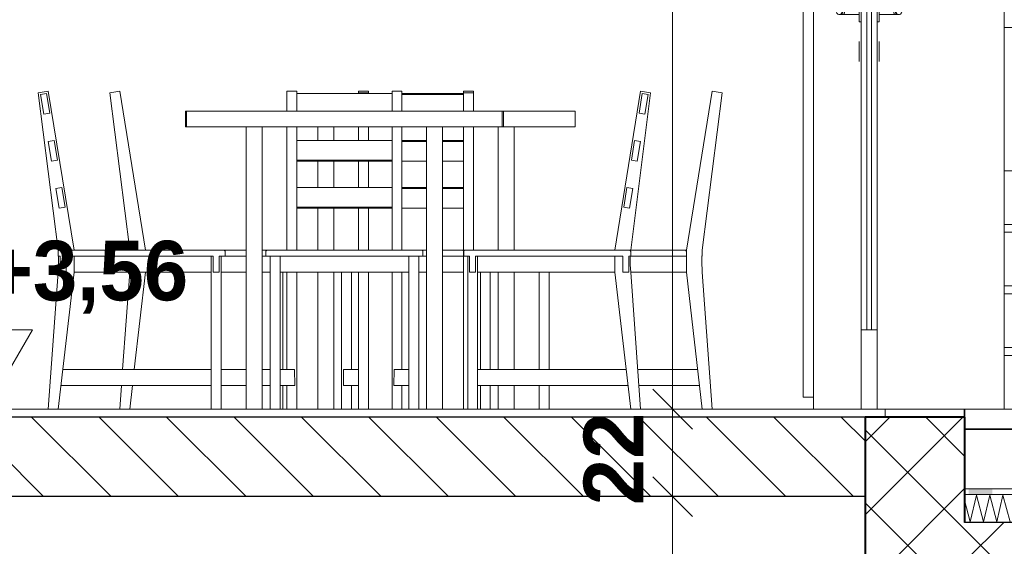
# Model space of a CAD drawing. Header units: millimetres. Extents: x -4481 to 79246, y -53000 to 18468.
# Tile 70 of 79: x 52094 to 54570, y 3215 to 4540. Entities that reach past the tile are written whole.
import ezdxf

# ---------------------------------------------------------------- set-up
doc = ezdxf.new("R2010")
doc.units = ezdxf.units.MM
doc.header["$MEASUREMENT"] = 0
doc.linetypes.add('Wipeout_Contour', pattern=[1000, 0, -1000])
for name, color, linetype in [('Nouveau_2D - Cotations pour 100ème', 7, 'Continuous'), ('Nouveau__Constr - Poutres', 7, 'Continuous'), ('Nouveau__Sols - Dalles', 7, 'Continuous'), ('Nouveau_Equip - Agencement', 7, 'Continuous'), ('Nouveau_Equip - Mobiliers', 7, 'Continuous'), ('Nouveau_Portes Archicad', 7, 'Continuous')]:
    doc.layers.add(name, color=color, linetype=linetype)
doc.styles.add('STYLE_GENERE_1', font='GOTHIC.TTF')
doc.styles.add('STYLE_GENERE_2', font='arial.ttf')
doc.dimstyles.new('STYLE_GENERE__10', dxfattribs={"dimtxt": 175, "dimasz": 95, "dimexe": 0.18, "dimexo": 30247.210424, "dimgap": 0, "dimtad": 1, "dimlfac": 0.001, "dimzin": 0, "dimdsep": 46, "dimtxsty": 'STYLE_GENERE_2', "dimblk": 'ARROWHEAD_6', "dimblk1": 'ARROWHEAD_6', "dimblk2": 'ARROWHEAD_6', "dimcen": 0.09, "dimclrd": 1, "dimclre": 1, "dimclrt": 1, "dimazin": 0, "dimtfac": 1, "dimtdec": 4, "dimtmove": 0, "dimatfit": 3, "dimfxl": 0, "dimtolj": 1, "dimtzin": 0, "dimarcsym": 0})
doc.dimstyles.new('STYLE_GENERE__7', dxfattribs={"dimtxt": 150, "dimasz": 95, "dimexe": 0.18, "dimexo": 28568.917041, "dimgap": 0, "dimtad": 1, "dimlfac": 0.001, "dimzin": 0, "dimdsep": 46, "dimtxsty": 'STYLE_GENERE_2', "dimblk": 'ARROWHEAD_6', "dimblk1": 'ARROWHEAD_6', "dimblk2": 'ARROWHEAD_6', "dimcen": 0.09, "dimclrd": 7, "dimclre": 7, "dimclrt": 7, "dimazin": 0, "dimtfac": 1, "dimtdec": 4, "dimtmove": 0, "dimatfit": 3, "dimfxl": 0, "dimtolj": 1, "dimtzin": 0, "dimarcsym": 0})
doc.dimstyles.new('STYLE_GENERE__8', dxfattribs={"dimtxt": 150, "dimasz": 95, "dimexe": 0.18, "dimexo": 28568.917041, "dimgap": 0, "dimtad": 1, "dimlfac": 0.001, "dimzin": 0, "dimdsep": 46, "dimtxsty": 'STYLE_GENERE_2', "dimblk": 'ARROWHEAD_6', "dimblk1": 'ARROWHEAD_6', "dimblk2": 'ARROWHEAD_6', "dimcen": 0.09, "dimclrd": 7, "dimclre": 7, "dimclrt": 7, "dimazin": 0, "dimtfac": 1, "dimtdec": 4, "dimtmove": 2, "dimatfit": 3, "dimfxl": 0, "dimtolj": 1, "dimtzin": 0, "dimarcsym": 0})
pattern_1 = [(45, (0, 0), (-91.92388, 91.92388), []), (135, (0, 0), (91.92388, 91.92388), [])]

# ---------------------------------------------------------------- blocks, each defined once
blk = doc.blocks.new('Élément de coupe_45')
at = {"layer": 'Nouveau__Constr - Poutres', "color": 7, "linetype": 'Continuous', "lineweight": 13}
blk.add_line((59735, 4520), (54570, 4520), dxfattribs=at)
blk = doc.blocks.new('Élément de coupe_50')
at = {"layer": 'Nouveau__Sols - Dalles', "linetype": 'Continuous', "lineweight": 5}
h = blk.add_hatch(dxfattribs=at)
h.set_pattern_fill('__MAÇONNERIE', style=0, pattern_type=2)
h.set_pattern_definition([(135, (0, 0), (84.85281, 84.85281), [])])
h.paths.add_polyline_path([(38053, 3340), (54220, 3340), (54220, 3540), (38053, 3540)])
at = {"layer": 'Nouveau__Sols - Dalles', "color": 7, "linetype": 'Continuous', "lineweight": 5}
for p, q in [((54210, 3560), (49903, 3560)), ((54270, 3560), (54250, 3560)), ((54270, 3560), (54270, 3540))]:
    blk.add_line(p, q, dxfattribs=at)
at = {"layer": 'Nouveau__Sols - Dalles', "color": 7, "linetype": 'Continuous', "lineweight": 30}
for p, q in [((54220, 3540), (38053, 3540)), ((54220, 3340), (44943, 3340))]:
    blk.add_line(p, q, dxfattribs=at)
blk = doc.blocks.new('Élément de coupe_90')
at = {"layer": 'Nouveau_Portes Archicad', "color": 7, "linetype": 'Continuous', "lineweight": 18}
for p, q in [((54090, 5710), (54090, 5650)), ((54092, 5710), (54090, 5710)), ((54250, 5710), (54110, 5710)), ((54250, 5710), (54250, 5650)), ((54224, 5600), (54224, 3760)), ((54236, 3760), (54236, 5600))]:
    blk.add_line(p, q, dxfattribs=at)
at = {"layer": 'Nouveau_Portes Archicad', "color": 7, "linetype": 'Continuous', "lineweight": 5}
for p, q in [((54570, 5710), (54570, 3560)), ((54470, 3560), (54270, 3560))]:
    blk.add_line(p, q, dxfattribs=at)
at = {"layer": 'Nouveau_Portes Archicad', "color": 7, "linetype": 'Continuous', "lineweight": 13}
for p, q in [((54064, 5593), (54064, 5660)), ((54090, 5660), (54064, 5660)), ((54090, 3560), (54090, 5650)), ((54210, 5650), (54210, 5600)), ((54250, 5650), (54250, 5600)), ((54210, 5600), (54210, 4574.8)), ((54250, 5600), (54210, 5600)), ((54250, 5600), (54250, 4574.8)), ((54064, 3657), (54064, 5593)), ((54209.9, 5445.1), (54209.9, 5404.4)), ((54250.1, 5445.1), (54250.1, 5404.4)), ((54209.9, 5368.2), (54209.9, 5310.4)), ((54250.1, 5368.2), (54250.1, 5310.4)), ((54209.9, 5274.3), (54209.9, 5216.5)), ((54250.1, 5274.3), (54250.1, 5216.5)), ((54209.9, 5180.4), (54209.9, 5122.6)), ((54250.1, 5180.4), (54250.1, 5122.6)), ((54209.9, 5086.5), (54209.9, 5028.7)), ((54250.1, 5086.5), (54250.1, 5028.7)), ((54209.9, 4992.5), (54209.9, 4934.7)), ((54250.1, 4992.5), (54250.1, 4934.7)), ((54209.9, 4898.6), (54209.9, 4840.8)), ((54250.1, 4898.6), (54250.1, 4840.8)), ((54209.9, 4804.7), (54209.9, 4746.9)), ((54250.1, 4804.7), (54250.1, 4746.9)), ((54209.9, 4710.8), (54209.9, 4662.8)), ((54250.1, 4710.8), (54250.1, 4662.8)), ((54209.9, 4662.8), (54209.9, 4605)), ((54250.1, 4662.8), (54250.1, 4605)), ((54205, 4584.5), (54205, 4585)), ((54210, 4585), (54205, 4585)), ((54205, 4583.1), (54205, 4584.5)), ((54205, 4580.8), (54205, 4583.1)), ((54209.9, 4585), (54209.9, 4605)), ((54250, 4585), (54255, 4585)), ((54250.1, 4585), (54250.1, 4605)), ((54255, 4584.5), (54255, 4585)), ((54255, 4583.1), (54255, 4584.5)), ((54255, 4580.8), (54255, 4583.1)), ((54148.1, 4561.4), (54148, 4560)), ((54148, 4560), (54148.1, 4558.6)), ((54148.5, 4562.7), (54148.1, 4561.4)), ((54148.1, 4558.6), (54148.5, 4557.3)), ((54149.2, 4563.9), (54148.5, 4562.7)), ((54148.5, 4557.3), (54149.2, 4556.1)), ((54150.1, 4564.9), (54149.2, 4563.9)), ((54151.1, 4565.8), (54150.1, 4564.9)), ((54152.3, 4566.5), (54151.1, 4565.8)), ((54153.6, 4566.9), (54152.3, 4566.5)), ((54155, 4567), (54153.6, 4566.9)), ((54156.4, 4566.9), (54155, 4567)), ((54157.5, 4567), (54155, 4567)), ((54157.7, 4566.5), (54156.4, 4566.9)), ((54164.5, 4567), (54157.5, 4567)), ((54158.9, 4565.8), (54157.7, 4566.5)), ((54159.9, 4564.9), (54158.9, 4565.8)), ((54160.8, 4563.9), (54159.9, 4564.9)), ((54161.5, 4562.7), (54160.8, 4563.9)), ((54160.8, 4556.1), (54161.5, 4557.3)), ((54162, 4564.9), (54161, 4565.8)), ((54161.9, 4561.4), (54161.5, 4562.7)), ((54161.5, 4557.3), (54161.9, 4558.6)), ((54162, 4560), (54161.9, 4561.4)), ((54161.9, 4558.6), (54162, 4560)), ((54162.8, 4563.9), (54162, 4564.9)), ((54163.3, 4562.7), (54162.8, 4563.9)), ((54162.8, 4556.1), (54163.3, 4557.3)), ((54163.7, 4561.4), (54163.3, 4562.7)), ((54163.3, 4557.3), (54163.7, 4558.6)), ((54163.8, 4560), (54163.7, 4561.4)), ((54163.7, 4558.6), (54163.8, 4560)), ((54174, 4567), (54164.5, 4567)), ((54167.1, 4564.9), (54166.5, 4565.8)), ((54167.5, 4563.9), (54167.1, 4564.9)), ((54167.8, 4562.7), (54167.5, 4563.9)), ((54167.5, 4556.1), (54167.8, 4557.3)), ((54168.1, 4561.4), (54167.8, 4562.7)), ((54167.8, 4557.3), (54168.1, 4558.6)), ((54168.1, 4560), (54168.1, 4561.4)), ((54168.1, 4558.6), (54168.1, 4560)), ((54205, 4567), (54174, 4567)), ((54205, 4577.7), (54205, 4580.8)), ((54205, 4573.9), (54205, 4577.7)), ((54205, 4569.6), (54205, 4573.9)), ((54205, 4564.9), (54205, 4569.6)), ((54205, 4560), (54205, 4564.9)), ((54205, 4555.1), (54205, 4560)), ((54210, 4573.9), (54210, 4574.8)), ((54210, 4569.6), (54210, 4573.9)), ((54210, 4564.9), (54210, 4569.6)), ((54210, 4560), (54210, 4564.9)), ((54210, 4555.1), (54210, 4560)), ((54250, 4573.9), (54250, 4574.8)), ((54250, 4569.6), (54250, 4573.9)), ((54250, 4564.9), (54250, 4569.6)), ((54250, 4560), (54250, 4564.9)), ((54250, 4555.1), (54250, 4560)), ((54255, 4577.7), (54255, 4580.8)), ((54255, 4573.9), (54255, 4577.7)), ((54255, 4569.6), (54255, 4573.9)), ((54255, 4564.9), (54255, 4569.6)), ((54255, 4567), (54286, 4567)), ((54255, 4560), (54255, 4564.9)), ((54255, 4555.1), (54255, 4560)), ((54286, 4567), (54295.5, 4567)), ((54291.9, 4561.4), (54292.2, 4562.7)), ((54291.9, 4560), (54291.9, 4561.4)), ((54291.9, 4558.6), (54291.9, 4560)), ((54292.2, 4557.3), (54291.9, 4558.6)), ((54292.2, 4562.7), (54292.5, 4563.9)), ((54292.5, 4556.1), (54292.2, 4557.3)), ((54292.5, 4563.9), (54292.9, 4564.9)), ((54292.9, 4564.9), (54293.5, 4565.8)), ((54295.5, 4567), (54302.5, 4567)), ((54296.2, 4560), (54296.3, 4561.4)), ((54296.3, 4558.6), (54296.2, 4560)), ((54296.3, 4561.4), (54296.7, 4562.7)), ((54296.7, 4557.3), (54296.3, 4558.6)), ((54296.7, 4562.7), (54297.2, 4563.9)), ((54297.2, 4556.1), (54296.7, 4557.3)), ((54297.2, 4563.9), (54298, 4564.9)), ((54298, 4564.9), (54299, 4565.8)), ((54298, 4560), (54298.1, 4561.4)), ((54298.1, 4558.6), (54298, 4560)), ((54298.1, 4561.4), (54298.5, 4562.7)), ((54298.5, 4557.3), (54298.1, 4558.6)), ((54298.5, 4562.7), (54299.2, 4563.9)), ((54299.2, 4556.1), (54298.5, 4557.3)), ((54299.2, 4563.9), (54300.1, 4564.9)), ((54300.1, 4564.9), (54301.1, 4565.8)), ((54301.1, 4565.8), (54302.3, 4566.5)), ((54302.3, 4566.5), (54303.6, 4566.9)), ((54302.5, 4567), (54305, 4567)), ((54303.6, 4566.9), (54305, 4567)), ((54305, 4567), (54306.4, 4566.9)), ((54306.4, 4566.9), (54307.7, 4566.5)), ((54307.7, 4566.5), (54308.9, 4565.8)), ((54308.9, 4565.8), (54309.9, 4564.9)), ((54309.9, 4564.9), (54310.8, 4563.9)), ((54310.8, 4563.9), (54311.5, 4562.7)), ((54311.5, 4557.3), (54310.8, 4556.1)), ((54311.5, 4562.7), (54311.9, 4561.4)), ((54311.9, 4558.6), (54311.5, 4557.3)), ((54311.9, 4561.4), (54312, 4560)), ((54312, 4560), (54311.9, 4558.6)), ((54149.2, 4556.1), (54150.1, 4555.1)), ((54150.1, 4555.1), (54151.1, 4554.2)), ((54151.1, 4554.2), (54152.3, 4553.5)), ((54152.3, 4553.5), (54153.6, 4553.1)), ((54153.6, 4553.1), (54155, 4553)), ((54155, 4553), (54156.4, 4553.1)), ((54157.5, 4553), (54155, 4553)), ((54156.4, 4553.1), (54157.7, 4553.5)), ((54164.5, 4553), (54157.5, 4553)), ((54157.7, 4553.5), (54158.9, 4554.2)), ((54158.9, 4554.2), (54159.9, 4555.1)), ((54159.9, 4555.1), (54160.8, 4556.1)), ((54161, 4554.2), (54162, 4555.1)), ((54162, 4555.1), (54162.8, 4556.1)), ((54174, 4553), (54164.5, 4553)), ((54166.5, 4554.2), (54167.1, 4555.1)), ((54167.1, 4555.1), (54167.5, 4556.1)), ((54205, 4553), (54174, 4553)), ((54205, 4550.4), (54205, 4555.1)), ((54205, 4546.1), (54205, 4550.4)), ((54205, 4542.3), (54205, 4546.1)), ((54205, 4539.2), (54205, 4542.3)), ((54205, 4536.9), (54205, 4539.2)), ((54205, 4535.5), (54205, 4536.9)), ((54205, 4535), (54205, 4535.5)), ((54210, 4535), (54205, 4535)), ((54209.9, 4499.2), (54209.9, 4538.9)), ((54210, 4550.4), (54210, 4555.1)), ((54210, 4546.1), (54210, 4550.4)), ((54210, 4545.2), (54210, 4546.1)), ((54210, 4545.2), (54210, 4474.8)), ((54250, 4550.4), (54250, 4555.1)), ((54250, 4546.1), (54250, 4550.4)), ((54250, 4545.2), (54250, 4546.1)), ((54250, 4545.2), (54250, 4474.8)), ((54250, 4535), (54255, 4535)), ((54250.1, 4499.2), (54250.1, 4538.9)), ((54255, 4550.4), (54255, 4555.1)), ((54255, 4553), (54286, 4553)), ((54255, 4546.1), (54255, 4550.4)), ((54255, 4542.3), (54255, 4546.1)), ((54255, 4539.2), (54255, 4542.3)), ((54255, 4536.9), (54255, 4539.2)), ((54255, 4535.5), (54255, 4536.9)), ((54255, 4535), (54255, 4535.5)), ((54286, 4553), (54295.5, 4553)), ((54292.9, 4555.1), (54292.5, 4556.1)), ((54293.5, 4554.2), (54292.9, 4555.1)), ((54295.5, 4553), (54302.5, 4553)), ((54298, 4555.1), (54297.2, 4556.1)), ((54299, 4554.2), (54298, 4555.1)), ((54300.1, 4555.1), (54299.2, 4556.1)), ((54301.1, 4554.2), (54300.1, 4555.1)), ((54302.3, 4553.5), (54301.1, 4554.2)), ((54303.6, 4553.1), (54302.3, 4553.5)), ((54302.5, 4553), (54305, 4553)), ((54305, 4553), (54303.6, 4553.1)), ((54306.4, 4553.1), (54305, 4553)), ((54307.7, 4553.5), (54306.4, 4553.1)), ((54308.9, 4554.2), (54307.7, 4553.5)), ((54309.9, 4555.1), (54308.9, 4554.2)), ((54310.8, 4556.1), (54309.9, 4555.1)), ((54205, 4484.5), (54205, 4485)), ((54205, 4483.1), (54205, 4484.5)), ((54205, 4480.8), (54205, 4483.1)), ((54255, 4484.5), (54255, 4485)), ((54255, 4483.1), (54255, 4484.5)), ((54255, 4480.8), (54255, 4483.1)), ((54205, 4477.7), (54205, 4480.8)), ((54205, 4473.9), (54205, 4477.7)), ((54205, 4469.6), (54205, 4473.9)), ((54205, 4464.9), (54205, 4469.6)), ((54205, 4460), (54205, 4464.9)), ((54205, 4455.1), (54205, 4460)), ((54209.9, 4405.3), (54209.9, 4463.1)), ((54210, 4473.9), (54210, 4474.8)), ((54210, 4469.6), (54210, 4473.9)), ((54210, 4464.9), (54210, 4469.6)), ((54210, 4460), (54210, 4464.9)), ((54210, 4455.1), (54210, 4460)), ((54250, 4473.9), (54250, 4474.8)), ((54250, 4469.6), (54250, 4473.9)), ((54250, 4464.9), (54250, 4469.6)), ((54250, 4460), (54250, 4464.9)), ((54250, 4455.1), (54250, 4460)), ((54250.1, 4405.3), (54250.1, 4463.1)), ((54255, 4477.7), (54255, 4480.8)), ((54255, 4473.9), (54255, 4477.7)), ((54255, 4469.6), (54255, 4473.9)), ((54255, 4464.9), (54255, 4469.6)), ((54255, 4460), (54255, 4464.9)), ((54255, 4455.1), (54255, 4460)), ((54205, 4450.4), (54205, 4455.1)), ((54205, 4446.1), (54205, 4450.4)), ((54205, 4442.3), (54205, 4446.1)), ((54205, 4439.2), (54205, 4442.3)), ((54205, 4436.9), (54205, 4439.2)), ((54205, 4435.5), (54205, 4436.9)), ((54205, 4435), (54205, 4435.5)), ((54210, 4450.4), (54210, 4455.1)), ((54210, 4446.1), (54210, 4450.4)), ((54210, 4445.2), (54210, 4446.1)), ((54210, 4445.2), (54210, 3760)), ((54250, 4450.4), (54250, 4455.1)), ((54250, 4446.1), (54250, 4450.4)), ((54250, 4445.2), (54250, 4446.1)), ((54250, 4445.2), (54250, 3760)), ((54255, 4450.4), (54255, 4455.1)), ((54255, 4446.1), (54255, 4450.4)), ((54255, 4442.3), (54255, 4446.1)), ((54255, 4439.2), (54255, 4442.3)), ((54255, 4436.9), (54255, 4439.2)), ((54255, 4435.5), (54255, 4436.9)), ((54255, 4435), (54255, 4435.5)), ((54209.9, 4311.4), (54209.9, 4369.2)), ((54250.1, 4311.4), (54250.1, 4369.2)), ((54209.9, 4217.5), (54209.9, 4275.3)), ((54250.1, 4217.5), (54250.1, 4275.3)), ((54209.9, 4123.5), (54209.9, 4181.3)), ((54250.1, 4123.5), (54250.1, 4181.3)), ((54209.9, 4029.6), (54209.9, 4087.4)), ((54250.1, 4029.6), (54250.1, 4087.4)), ((54209.9, 3935.7), (54209.9, 3993.5)), ((54250.1, 3935.7), (54250.1, 3993.5)), ((54209.9, 3841.8), (54209.9, 3899.6)), ((54250.1, 3841.8), (54250.1, 3899.6)), ((54209.9, 3764.9), (54209.9, 3805.6)), ((54250.1, 3764.9), (54250.1, 3805.6)), ((54210, 3760), (54210, 3560)), ((54250, 3760), (54210, 3760)), ((54250, 3760), (54250, 3560)), ((54064, 3590), (54064, 3657)), ((54090, 3590), (54064, 3590)), ((54250, 3560), (54210, 3560))]:
    blk.add_line(p, q, dxfattribs=at)
at = {"layer": 'Nouveau_Portes Archicad', "color": 7, "linetype": 'Continuous', "lineweight": 18, "flags": 128}
blk.add_lwpolyline([(54250, 5650), (54210, 5650), (54090, 5650)], dxfattribs=at)
blk = doc.blocks.new('*X147')
at = {"layer": 'Nouveau__Sols - Dalles', "color": 250, "linetype": 'Continuous', "lineweight": 5}
for p, q in [((54484.5, 3276.7), (54500, 3343.3)), ((54500, 3343.3), (54517.9, 3276.7)), ((54517.9, 3276.7), (54533.3, 3343.3)), ((54533.3, 3343.3), (54551.2, 3276.7)), ((54551.2, 3276.7), (54566.7, 3343.3)), ((54566.7, 3343.3), (54584.5, 3276.7)), ((54470, 3330.9), (54484.5, 3276.7))]:
    blk.add_line(p, q, dxfattribs=at)
blk = doc.blocks.new('*X148')
at = {"layer": 'Nouveau__Sols - Dalles', "linetype": 'Continuous', "lineweight": 15}
blk.add_hatch(color=7, dxfattribs=at).paths.add_polyline_path([(54540, 3360), (54480, 3360), (54480, 3345), (54540, 3345)])
blk = doc.blocks.new('Élément de coupe_133')
at = {"layer": 'Nouveau__Sols - Dalles', "linetype": 'Continuous', "lineweight": 35}
h = blk.add_hatch(dxfattribs=at)
h.set_pattern_fill('Béton', style=0, pattern_type=2)
h.set_pattern_definition(pattern_1)
h.paths.add_polyline_path([(54470, 3075), (59968, 3075), (59968, 3275), (54470, 3275)])
at = {"layer": 'Nouveau__Sols - Dalles', "color": 7, "linetype": 'Continuous', "lineweight": 5}
blk.add_line((59968, 3345), (54470, 3345), dxfattribs=at)
at = {"layer": 'Nouveau__Sols - Dalles', "color": 7, "linetype": 'Continuous', "lineweight": 30}
blk.add_line((59968, 3275), (54470, 3275), dxfattribs=at)
at = {"layer": 'Nouveau__Sols - Dalles', "lineweight": 0}
blk.add_blockref('*X147', (0, 0), dxfattribs=at)
at = {"color": 254, "linetype": 'Wipeout_Contour', "lineweight": 0, "ltscale": 229289.191461}
blk.add_wipeout([(54470, 3510), (54470, 3360), (59968, 3360), (59968, 3510)], dxfattribs=at).dxf.layer = 'Nouveau__Sols - Dalles'
at = {"layer": 'Nouveau__Sols - Dalles', "color": 7, "linetype": 'Continuous', "lineweight": 5}
blk.add_line((59968, 3360), (54470, 3360), dxfattribs=at)
at = {"layer": 'Nouveau__Sols - Dalles', "lineweight": 0}
blk.add_blockref('*X148', (0, 0), dxfattribs=at)
at = {"color": 254, "linetype": 'Wipeout_Contour', "lineweight": 0, "ltscale": 229313.390378}
blk.add_wipeout([(54470, 3510), (59968, 3510), (59968, 3560), (54470, 3560)], dxfattribs=at).dxf.layer = 'Nouveau__Sols - Dalles'
at = {"layer": 'Nouveau__Sols - Dalles', "linetype": 'Continuous', "lineweight": 35}
h = blk.add_hatch(dxfattribs=at)
h.set_pattern_fill('Béton_préfabriqué', style=0, pattern_type=2)
h.set_pattern_definition([(0, (0, 0), (0, 130), []), (90, (0, 0), (-130, 0), [])])
h.paths.add_polyline_path([(54470, 3510), (59968, 3510), (59968, 3560), (54470, 3560)])
at = {"layer": 'Nouveau__Sols - Dalles', "color": 7, "linetype": 'Continuous', "lineweight": 5}
for p, q in [((54470, 3560), (54470, 3540)), ((59960, 3560), (54470, 3560)), ((59968, 3510), (54470, 3510))]:
    blk.add_line(p, q, dxfattribs=at)
blk = doc.blocks.new('Élément de coupe_151')
at = {"layer": 'Nouveau_Equip - Mobiliers', "color": 8, "linetype": 'Continuous', "lineweight": 13}
for p, q in [((52320.3, 4355.9), (52345.3, 4360)), ((52345.3, 4360), (52410.3, 3960)), ((52945.6, 4355.9), (52945.6, 4360)), ((52945.6, 4360), (52970.6, 4360)), ((52970.6, 4355.9), (52970.6, 4360)), ((53210, 4355.9), (53210, 4360)), ((53235, 4360), (53210, 4360)), ((53235, 4355.9), (53235, 4360)), ((53835.3, 4360), (53770.3, 3960)), ((53860.3, 4355.9), (53835.3, 4360)), ((52370.3, 3960), (52320.3, 4355.9)), ((52945.6, 4354.3), (52945.6, 4355.9)), ((52945.6, 4355.9), (52970.6, 4355.9)), ((52970.6, 4354.3), (52970.6, 4355.9)), ((53210, 4354.3), (53055, 4354.3)), ((53210, 4351.9), (53055, 4351.9)), ((53210, 4310), (53210, 4355.9)), ((53235, 4355.9), (53210, 4355.9)), ((53235, 4310), (53235, 4355.9)), ((53810.3, 3960), (53860.3, 4355.9)), ((53373.1, 4310), (53310.3, 4310)), ((53436.7, 4310), (53373.1, 4310)), ((53476.6, 4310), (53436.7, 4310)), ((53490.3, 4310), (53476.6, 4310)), ((53490.3, 4270), (53490.3, 4310)), ((52843.6, 4235.8), (52843.6, 4270)), ((52883.6, 4235.8), (52883.6, 4270)), ((52945.6, 4235.8), (52945.6, 4270)), ((52970.6, 4235.8), (52970.6, 4270)), ((53210, 3960), (53210, 4270)), ((53235, 3960), (53235, 4270)), ((53296.9, 3960), (53296.9, 4270)), ((53373.1, 4270), (53310.3, 4270)), ((53336.9, 3960), (53336.9, 4270)), ((53436.7, 4270), (53373.1, 4270)), ((53476.6, 4270), (53436.7, 4270)), ((53490.3, 4270), (53476.6, 4270)), ((53116.9, 4235.8), (53055, 4235.8)), ((53210, 4235.8), (53156.9, 4235.8)), ((53116.9, 4233.4), (53055, 4233.4)), ((53210, 4233.4), (53156.9, 4233.4)), ((52843.6, 4117.4), (52843.6, 4184.1)), ((52883.6, 4117.4), (52883.6, 4184.1)), ((52945.6, 4117.4), (52945.6, 4184.1)), ((52970.6, 4117.4), (52970.6, 4184.1)), ((53055, 4184.1), (53116.9, 4184.1)), ((53156.9, 4184.1), (53210, 4184.1)), ((53116.9, 4117.4), (53055, 4117.4)), ((53116.9, 4115), (53055, 4115)), ((53210, 4117.4), (53156.9, 4117.4)), ((53210, 4115), (53156.9, 4115)), ((52843.6, 3960), (52843.6, 4065.6)), ((52883.6, 3960), (52883.6, 4065.6)), ((52945.6, 3960), (52945.6, 4065.6)), ((52970.6, 3960), (52970.6, 4065.6)), ((53055, 4065.6), (53116.9, 4065.6)), ((53156.9, 4065.6), (53210, 4065.6)), ((52607.3, 3960), (52663.6, 3960)), ((52663.6, 3945), (52610.3, 3945)), ((52703.6, 3960), (52716, 3960)), ((52712.9, 3945), (52703.6, 3945)), ((53104.5, 3960), (53116.9, 3960)), ((53116.9, 3945), (53107.6, 3945)), ((53156.9, 3960), (53207, 3960)), ((53210, 3945), (53156.9, 3945)), ((53207, 3960), (53207.4, 3960)), ((53207, 3960), (53210, 3960)), ((53207.4, 3960), (53208.1, 3959.8)), ((53208.1, 3959.8), (53208.8, 3959.4)), ((53208.8, 3959.4), (53209.3, 3958.8)), ((53209.3, 3958.8), (53209.7, 3958.1)), ((53209.7, 3958.1), (53209.9, 3957.4)), ((53209.9, 3957.4), (53210, 3957)), ((53210, 3957), (53210, 3960)), ((53210, 3957), (53210, 3945)), ((53210, 3941.7), (53210, 3945)), ((53210, 3932.5), (53210, 3941.7)), ((53630.3, 3960), (53767.3, 3960)), ((53770.3, 3945), (53630.3, 3945)), ((53767.3, 3960), (53767.7, 3960)), ((53767.3, 3960), (53770.3, 3960)), ((53767.7, 3960), (53768.4, 3959.8)), ((53768.4, 3959.8), (53769.1, 3959.4)), ((53769.1, 3959.4), (53769.6, 3958.8)), ((53769.6, 3958.8), (53770, 3958.1)), ((53770, 3958.1), (53770.2, 3957.4)), ((53770.2, 3957.4), (53770.3, 3957)), ((53770.3, 3960), (53770.3, 3957)), ((53770.3, 3957), (53770.3, 3945)), ((53770.3, 3945), (53770.3, 3905)), ((53809.3, 3932.5), (53809.4, 3941.7)), ((53809.4, 3941.7), (53809.7, 3950.8)), ((53810.3, 3945), (53809.5, 3945)), ((53809.7, 3950.8), (53810.3, 3960)), ((53810.1, 3957.8), (53810.2, 3957.4)), ((53810.2, 3957.4), (53810.3, 3957)), ((53810.3, 3957), (53810.3, 3945)), ((53210, 3923.3), (53210, 3932.5)), ((53210, 3914.2), (53210, 3923.3)), ((53210, 3905), (53210, 3914.2)), ((53809.4, 3923.3), (53809.3, 3932.5)), ((53809.7, 3914.2), (53809.4, 3923.3)), ((53810.3, 3905), (53809.7, 3914.2)), ((52352.5, 3660), (52370.3, 3905)), ((52410.3, 3905), (52381.9, 3660)), ((52600.3, 3905), (52663.6, 3905)), ((52703.6, 3905), (52723.3, 3905)), ((52755.3, 3660), (52755.3, 3905)), ((52843.6, 3560), (52843.6, 3905)), ((52883.6, 3560), (52883.6, 3905)), ((52903.3, 3560), (52903.3, 3905)), ((52928.3, 3660), (52928.3, 3905)), ((52945.6, 3560), (52945.6, 3905)), ((52970.6, 3560), (52970.6, 3905)), ((53116.9, 3905), (53097.2, 3905)), ((53210, 3905), (53156.9, 3905)), ((53210, 3560), (53210, 3905)), ((53252.2, 3660), (53252.2, 3905)), ((53277.2, 3660), (53277.2, 3905)), ((53296.9, 3660), (53296.9, 3905)), ((53336.9, 3660), (53336.9, 3905)), ((53400.3, 3660), (53400.3, 3905)), ((53425.3, 3660), (53425.3, 3905)), ((53770.3, 3905), (53630.3, 3905)), ((53770.3, 3905), (53810.3, 3560)), ((53835.3, 3560), (53810.3, 3905)), ((52600.3, 3660), (52663.6, 3660)), ((52703.6, 3660), (52723.3, 3660)), ((52945.6, 3660), (52908.3, 3660)), ((52908.3, 3620), (52908.3, 3660)), ((53798.7, 3660), (53648, 3660)), ((52345.3, 3560), (52349.6, 3620)), ((52377.2, 3620), (52370.3, 3560)), ((52600.3, 3620), (52663.6, 3620)), ((52703.6, 3620), (52723.3, 3620)), ((52755.3, 3560), (52755.3, 3620)), ((52945.6, 3620), (52908.3, 3620)), ((52928.3, 3560), (52928.3, 3620)), ((53252.2, 3560), (53252.2, 3620)), ((53277.2, 3560), (53277.2, 3620)), ((53296.9, 3560), (53296.9, 3620)), ((53336.9, 3560), (53336.9, 3620)), ((53400.3, 3560), (53400.3, 3620)), ((53425.3, 3560), (53425.3, 3620)), ((53803.3, 3620), (53650.9, 3620))]:
    blk.add_line(p, q, dxfattribs=at)
blk = doc.blocks.new('Élément de coupe_155')
at = {"layer": 'Nouveau_Equip - Mobiliers', "color": 8, "linetype": 'Continuous', "lineweight": 13}
for p, q in [((52140.3, 4355.9), (52165.3, 4360)), ((52165.3, 4360), (52230.3, 3960)), ((52765.6, 4360), (52765.6, 4310)), ((52765.6, 4360), (52790.6, 4360)), ((52790.6, 4360), (52790.6, 4310)), ((53030, 4360), (53030, 4310)), ((53055, 4360), (53030, 4360)), ((53055, 4360), (53055, 4310)), ((53655.3, 4360), (53590.3, 3960)), ((53680.3, 4355.9), (53655.3, 4360)), ((52190.3, 3960), (52140.3, 4355.9)), ((52790.6, 4354.3), (53030, 4354.3)), ((53630.3, 3960), (53680.3, 4355.9)), ((52513.2, 4310), (52510.3, 4310)), ((52510.3, 4270), (52510.3, 4310)), ((53310.3, 4310), (53307.3, 4310)), ((53310.3, 4270), (53310.3, 4310)), ((52513.2, 4270), (52510.3, 4270)), ((52663.6, 3560), (52663.6, 4270)), ((52703.6, 3560), (52703.6, 4270)), ((52765.6, 4270), (52765.6, 3960)), ((52790.6, 4270), (52790.6, 3960)), ((53030, 4270), (53030, 3960)), ((53055, 4270), (53055, 3960)), ((53116.9, 3560), (53116.9, 4270)), ((53156.9, 3560), (53156.9, 4270)), ((53310.3, 4270), (53307.3, 4270)), ((52790.6, 4235.8), (53030, 4235.8)), ((53030, 4186.5), (52790.6, 4186.5)), ((53030, 4184.1), (52790.6, 4184.1)), ((52790.6, 4117.4), (53030, 4117.4)), ((53030, 4068), (52790.6, 4068)), ((53030, 4065.6), (52790.6, 4065.6)), ((52190.4, 3957.8), (52190.3, 3960)), ((52191.2, 3941.7), (52191, 3945)), ((52191.3, 3932.5), (52191.2, 3941.7)), ((52230.3, 3945), (52230.3, 3905)), ((52575.3, 3560), (52575.3, 3945)), ((52600.3, 3560), (52600.3, 3945)), ((52713, 3957.4), (52712.9, 3957)), ((52712.9, 3957), (52712.9, 3945)), ((52713.2, 3958.1), (52713, 3957.4)), ((52714.7, 3945), (52713.1, 3945)), ((52713.5, 3958.8), (52713.2, 3958.1)), ((52714.1, 3959.4), (52713.5, 3958.8)), ((52714.8, 3959.8), (52714.1, 3959.4)), ((52717.8, 3945), (52714.7, 3945)), ((52715.5, 3960), (52714.8, 3959.8)), ((52715.9, 3960), (52715.5, 3960)), ((52716, 3960), (52717.5, 3960)), ((52717.5, 3960), (52720.1, 3960)), ((52722.1, 3945), (52717.8, 3945)), ((52720.1, 3960), (52723.7, 3960)), ((52727.2, 3945), (52722.1, 3945)), ((52723.3, 3560), (52723.3, 3945)), ((52723.7, 3960), (52728.1, 3960)), ((52732.8, 3945), (52727.2, 3945)), ((52728.1, 3960), (52733, 3960)), ((53087.7, 3945), (52732.8, 3945)), ((52733, 3960), (53087.5, 3960)), ((52748.3, 3560), (52748.3, 3945)), ((53072.2, 3560), (53072.2, 3945)), ((53087.5, 3960), (53092.5, 3960)), ((53093.3, 3945), (53087.7, 3945)), ((53092.5, 3960), (53096.8, 3960)), ((53098.4, 3945), (53093.3, 3945)), ((53096.8, 3960), (53100.4, 3960)), ((53097.2, 3560), (53097.2, 3945)), ((53102.7, 3945), (53098.4, 3945)), ((53100.4, 3960), (53103.1, 3960)), ((53105.8, 3945), (53102.7, 3945)), ((53103.1, 3960), (53104.5, 3960)), ((53104.6, 3960), (53105, 3960)), ((53105.7, 3959.8), (53105, 3960)), ((53105.7, 3959.8), (53106.4, 3959.4)), ((53107.5, 3945), (53105.8, 3945)), ((53107, 3958.8), (53106.4, 3959.4)), ((53107, 3958.8), (53107.4, 3958.1)), ((53107.6, 3957.4), (53107.4, 3958.1)), ((53107.6, 3957.4), (53107.6, 3957)), ((53107.6, 3945), (53107.6, 3957)), ((53211.4, 3959.4), (53211.4, 3959.4)), ((53220.3, 3560), (53220.3, 3945)), ((53245.3, 3560), (53245.3, 3945)), ((53590.3, 3945), (53590.3, 3905)), ((53629.3, 3932.5), (53629.4, 3941.7)), ((53629.4, 3941.7), (53629.5, 3945)), ((53630.1, 3957.8), (53630.3, 3960)), ((52190.3, 3905), (52190.8, 3914.2)), ((52190.8, 3914.2), (52191.2, 3923.3)), ((52191.2, 3923.3), (52191.3, 3932.5)), ((53629.4, 3923.3), (53629.3, 3932.5)), ((53629.7, 3914.2), (53629.4, 3923.3)), ((53630.3, 3905), (53629.7, 3914.2)), ((52165.3, 3560), (52190.3, 3905)), ((52230.3, 3905), (52190.3, 3560)), ((52575.3, 3905), (52230.3, 3905)), ((53072.2, 3905), (52748.3, 3905)), ((52765.6, 3905), (52765.6, 3660)), ((52790.6, 3905), (52790.6, 3560)), ((53030, 3905), (53030, 3560)), ((53055, 3905), (53055, 3660)), ((53245.3, 3905), (53590.3, 3905)), ((53590.3, 3905), (53630.3, 3560)), ((53655.3, 3560), (53630.3, 3905)), ((52575.3, 3660), (52201.9, 3660)), ((52748.3, 3660), (52785, 3660)), ((52785, 3660), (52785.5, 3620)), ((53035, 3620), (53035.6, 3660)), ((53072.2, 3660), (53035.6, 3660)), ((53245.3, 3660), (53618.7, 3660)), ((52575.3, 3620), (52197.2, 3620)), ((52748.3, 3620), (52785.5, 3620)), ((52765.6, 3620), (52765.6, 3560)), ((53072.2, 3620), (53035, 3620)), ((53055, 3620), (53055, 3560)), ((53245.3, 3620), (53623.3, 3620))]:
    blk.add_line(p, q, dxfattribs=at)
at = {"layer": 'Nouveau_Equip - Mobiliers', "color": 7, "linetype": 'Continuous', "lineweight": 18}
for p, q in [((52161.1, 4354.3), (52146.3, 4351.9)), ((52146.3, 4351.9), (52154.3, 4302.5)), ((52161.1, 4354.3), (52169.2, 4304.9)), ((53659.4, 4354.3), (53651.4, 4304.9)), ((53659.4, 4354.3), (53674.2, 4351.9)), ((53674.2, 4351.9), (53666.2, 4302.5)), ((52513.2, 4310), (52513.2, 4270)), ((53307.3, 4310), (52513.2, 4310)), ((53307.3, 4310), (53307.3, 4270)), ((52169.2, 4304.9), (52154.3, 4302.5)), ((53651.4, 4304.9), (53666.2, 4302.5)), ((53307.3, 4270), (52513.2, 4270)), ((52180.4, 4235.8), (52165.6, 4233.4)), ((52180.4, 4235.8), (52188.4, 4186.5)), ((53640.2, 4235.8), (53632.1, 4186.5)), ((53640.2, 4235.8), (53655, 4233.4)), ((52165.6, 4233.4), (52173.6, 4184.1)), ((53655, 4233.4), (53646.9, 4184.1)), ((52188.4, 4186.5), (52173.6, 4184.1)), ((53632.1, 4186.5), (53646.9, 4184.1)), ((52199.6, 4117.4), (52184.8, 4115)), ((52184.8, 4115), (52192.8, 4065.6)), ((52199.6, 4117.4), (52207.6, 4068)), ((53620.9, 4117.4), (53612.9, 4068)), ((53620.9, 4117.4), (53635.7, 4115)), ((53635.7, 4115), (53627.7, 4065.6)), ((52207.6, 4068), (52192.8, 4065.6)), ((53612.9, 4068), (53627.7, 4065.6)), ((52195.3, 3945), (52190.3, 3945)), ((52195.3, 3945), (52195.3, 3905)), ((52210.3, 3945), (52210.3, 3905)), ((52580.3, 3945), (52210.3, 3945)), ((52580.3, 3945), (52580.3, 3905)), ((52595.3, 3945), (52595.3, 3905)), ((52610.3, 3945), (52595.3, 3945)), ((53225.3, 3945), (53210.3, 3945)), ((53225.3, 3945), (53225.3, 3905)), ((53240.3, 3945), (53240.3, 3905)), ((53610.3, 3945), (53240.3, 3945)), ((53610.3, 3945), (53610.3, 3905)), ((53625.3, 3945), (53625.3, 3905)), ((53630.3, 3945), (53625.3, 3945)), ((52210.3, 3905), (52195.3, 3905)), ((52595.3, 3905), (52580.3, 3905)), ((53240.3, 3905), (53225.3, 3905)), ((53625.3, 3905), (53610.3, 3905))]:
    blk.add_line(p, q, dxfattribs=at)
at = {"layer": 'Nouveau_Equip - Mobiliers', "color": 7, "linetype": 'Continuous', "lineweight": 18, "flags": 128}
for points in [[(52610.3, 3945), (52610.3, 3957), (52610.2, 3957.4), (52610, 3958.1), (52609.6, 3958.8), (52609.1, 3959.4), (52608.4, 3959.8), (52607.7, 3960), (52607.3, 3960), (52193.3, 3960), (52192.9, 3960), (52192.1, 3959.8), (52191.4, 3959.4), (52190.9, 3958.8), (52190.5, 3958.1), (52190.3, 3957.4), (52190.3, 3957), (52190.3, 3945)], [(53630.3, 3945), (53630.3, 3957), (53630.2, 3957.4), (53630, 3958.1), (53629.6, 3958.8), (53629.1, 3959.4), (53628.4, 3959.8), (53627.7, 3960), (53627.3, 3960), (53213.3, 3960), (53212.9, 3960), (53212.1, 3959.8), (53211.4, 3959.4), (53210.9, 3958.8), (53210.5, 3958.1), (53210.3, 3957.4), (53210.3, 3957), (53210.3, 3945)]]:
    blk.add_lwpolyline(points, dxfattribs=at)
blk = doc.blocks.new('Élément de coupe_179')
at = {"layer": 'Nouveau_Equip - Agencement', "color": 7, "linetype": 'Continuous', "lineweight": 13}
for p, q in [((54570, 4160), (59735, 4160)), ((54570, 4025), (59735, 4025)), ((54570, 4005), (59735, 4005)), ((54570, 3870), (59735, 3870)), ((54570, 3850), (59735, 3850)), ((54570, 3715), (59735, 3715)), ((54570, 3695), (59735, 3695))]:
    blk.add_line(p, q, dxfattribs=at)
blk = doc.blocks.new('Élément de coupe_180')
at = {"layer": 'Nouveau__Constr - Poutres', "linetype": 'Continuous', "lineweight": 35}
h = blk.add_hatch(dxfattribs=at)
h.set_pattern_fill('Béton', style=0, pattern_type=2)
h.set_pattern_definition(pattern_1)
h.paths.add_polyline_path([(54470, 3540), (54220, 3540), (54220, 2875), (54470, 2875)])
at = {"layer": 'Nouveau__Constr - Poutres', "color": 7, "linetype": 'Continuous', "lineweight": 40}
for p, q in [((54220, 3540), (54220, 3340)), ((54270, 3540), (54220, 3540)), ((54470, 3540), (54270, 3540)), ((54220, 3340), (54220, 2875)), ((54470, 3075), (54470, 2875)), ((54470, 2875), (54220, 2875))]:
    blk.add_line(p, q, dxfattribs=at)
at = {"layer": 'Nouveau__Constr - Poutres', "color": 7, "linetype": 'Continuous', "lineweight": 40, "flags": 128}
blk.add_lwpolyline([(54470, 3540), (54470, 3510), (54470, 3360), (54470, 3345), (54470, 3275)], dxfattribs=at)
blk = doc.blocks.new('Cotation_11', base_point=(52009.6, 3560))
at = {"layer": 'Nouveau_2D - Cotations pour 100ème', "color": 7, "linetype": 'Continuous', "lineweight": 13}
for p, q in [((52009.6, 3560), (51893.6, 3760)), ((51893.6, 3760), (52125.6, 3760)), ((52125.6, 3760), (52009.6, 3560)), ((52009.6, 3560), (51859.6, 3560)), ((52009.6, 3560), (54270, 3560))]:
    blk.add_line(p, q, dxfattribs=at)
at = {"layer": 'Nouveau_2D - Cotations pour 100ème', "color": 7, "lineweight": 13, "insert": (52009.6, 3800), "char_height": 150, "attachment_point": 7, "style": 'STYLE_GENERE_1'}
blk.add_mtext('{\\A1;\\fCentury Gothic|b1|i0|c0|p0;+3,56}', dxfattribs=at)
blk = doc.blocks.new('*D438')
at = {"layer": 'Nouveau_2D - Cotations pour 100ème', "color": 7, "linetype": 'Continuous', "lineweight": 13}
for p, q in [((53685.8, 3390), (53785.8, 3290)), ((53829.5, 3340), (53642, 3340)), ((53735.8, 0), (53735.8, 3340)), ((53685.8, 50), (53785.8, -50)), ((53829.5, 0), (53642, 0)), ((53735.8, -75), (53735.8, 0))]:
    blk.add_line(p, q, dxfattribs=at)
at = {"layer": 'Nouveau_2D - Cotations pour 100ème', "color": 7, "lineweight": 13, "char_height": 150, "attachment_point": 7, "rotation": 90, "style": 'STYLE_GENERE_2'}
for s, insert in [('{\\A1;\\fArial|b1|i0|c0|p0;22}', (53662, 3318.4)), ('{\\A1;\\fArial|b1|i0|c0|p0;3,34}', (53705.8, 1469.8))]:
    blk.add_mtext(s, dxfattribs=dict(at, insert=insert))
blk = doc.blocks.new('ARROWHEAD_6')
at = {"color": 0, "linetype": 'Continuous', "lineweight": 0}
for p, q in [((-0.5, -0.5), (0.5, 0.5)), ((0, 0), (-1, 0))]:
    blk.add_line(p, q, dxfattribs=at)
blk = doc.blocks.new('*D439')
at = {"layer": 'Nouveau_2D - Cotations pour 100ème', "color": 7, "linetype": 'Continuous', "lineweight": 13}
for p, q in [((53685.8, 3610), (53785.8, 3510)), ((53735.8, 3340), (53735.8, 3560)), ((53685.8, 3390), (53785.8, 3290)), ((53829.5, 3340), (53642, 3340))]:
    blk.add_line(p, q, dxfattribs=at)
blk = doc.blocks.new('*D440')
at = {"layer": 'Nouveau_2D - Cotations pour 100ème', "color": 7, "linetype": 'Continuous', "lineweight": 13}
for p, q in [((53735.8, 6864), (53735.8, 6939)), ((53785.8, 6814), (53685.8, 6914)), ((53829.5, 6864), (53642, 6864)), ((53735.8, 3560), (53735.8, 6864)), ((53685.8, 3610), (53785.8, 3510)), ((53829.5, 3560), (53642, 3560)), ((53735.8, 3340), (53735.8, 3560))]:
    blk.add_line(p, q, dxfattribs=at)
at = {"layer": 'Nouveau_2D - Cotations pour 100ème', "color": 7, "lineweight": 13, "insert": (53705.8, 5011.8), "char_height": 150, "attachment_point": 7, "rotation": 90, "style": 'STYLE_GENERE_2'}
blk.add_mtext('{\\A1;\\fArial|b1|i0|c0|p0;3,30}', dxfattribs=at)
blk = doc.blocks.new('*D448')
at = {"layer": 'Nouveau_2D - Cotations pour 100ème', "color": 1, "linetype": 'Continuous', "lineweight": 15}
for p, q in [((24272.3, 8270), (24272.3, 8345)), ((24322.3, 8220), (24222.3, 8320)), ((24366, 8270), (24178.5, 8270)), ((24272.3, 826), (24272.3, 8270)), ((24222.3, 876), (24322.3, 776)), ((24366, 826), (24178.5, 826)), ((24272.3, 751), (24272.3, 826))]:
    blk.add_line(p, q, dxfattribs=at)
at = {"layer": 'Nouveau_2D - Cotations pour 100ème', "color": 1, "lineweight": 15, "insert": (24237.3, 4314.4), "char_height": 175, "attachment_point": 7, "rotation": 90, "style": 'STYLE_GENERE_2'}
blk.add_mtext('{\\A1;\\fArial|b1|i0|c0|p0;7,44}', dxfattribs=at)

msp = doc.modelspace()

# ---------------------------------------------------------------- block references
at = {"layer": 'Nouveau_2D - Cotations pour 100ème', "color": 7, "linetype": 'Continuous', "lineweight": 13}
msp.add_blockref('Cotation_11', (52009.65, 3560), dxfattribs=at)
at = {"layer": 'Nouveau__Constr - Poutres', "lineweight": 0}
msp.add_blockref('Élément de coupe_45', (0, 0), dxfattribs=at)
at = {"layer": 'Nouveau__Sols - Dalles', "lineweight": 0}
msp.add_blockref('Élément de coupe_50', (0, 0), dxfattribs=at)
at = {"layer": 'Nouveau_Equip - Mobiliers', "lineweight": 0}
for name in ['Élément de coupe_155', 'Élément de coupe_151']:
    msp.add_blockref(name, (0, 0), dxfattribs=at)
at = {"layer": 'Nouveau_Portes Archicad', "lineweight": 0}
msp.add_blockref('Élément de coupe_90', (0, 0), dxfattribs=at)

# ---------------------------------------------------------------- dimensions: what is measured, and where the dimension line sits
at = {"layer": 'Nouveau_2D - Cotations pour 100ème', "color": 7, "linetype": 'Continuous', "lineweight": 13}
for base, p1, p2, dimstyle, picture, middle in [((53735.764, 6864), (25100, 3560), (25100, 6864), 'STYLE_GENERE__7', '*D440', (53630.764, 5205.997)), ((53735.764, 3560), (25100, 3340), (25100, 3560), 'STYLE_GENERE__8', '*D439', (53586.999, 3432.538)), ((53735.764, 3340), (25100, 0), (25100, 3340), 'STYLE_GENERE__7', '*D438', (53630.764, 1663.997))]:
    dim = msp.add_linear_dim(base=base, p1=p1, p2=p2, angle=90, dimstyle=dimstyle, dxfattribs=at)
    dim.commit()
    dim.dimension.update_dxf_attribs({"geometry": picture, "text_midpoint": middle, "dimtype": 160, "text_rotation": 90})

# ---------------------------------------------------------------- next in the draw order: block references
at = {"layer": 'Nouveau__Sols - Dalles', "lineweight": 0}
msp.add_blockref('Élément de coupe_133', (0, 0), dxfattribs=at)

# ---------------------------------------------------------------- next in the draw order: block references
at = {"layer": 'Nouveau__Constr - Poutres', "lineweight": 0}
msp.add_blockref('Élément de coupe_180', (0, 0), dxfattribs=at)
at = {"layer": 'Nouveau_Equip - Agencement', "lineweight": 0}
msp.add_blockref('Élément de coupe_179', (0, 0), dxfattribs=at)

# ---------------------------------------------------------------- next in the draw order: dimensions: what is measured, and where the dimension line sits
at = {"layer": 'Nouveau_2D - Cotations pour 100ème', "color": 1, "linetype": 'Continuous', "lineweight": 15}
dim = msp.add_linear_dim(base=(24272.278, 8270), p1=(24267.032, 825.971), p2=(54596, 8270), angle=90, dimstyle='STYLE_GENERE__10', dxfattribs=at)
dim.commit()
dim.dimension.update_dxf_attribs({"geometry": '*D448', "text_midpoint": (24149.778, 4540.982), "dimtype": 160, "text_rotation": 90})

doc.saveas('drawing.dxf')
